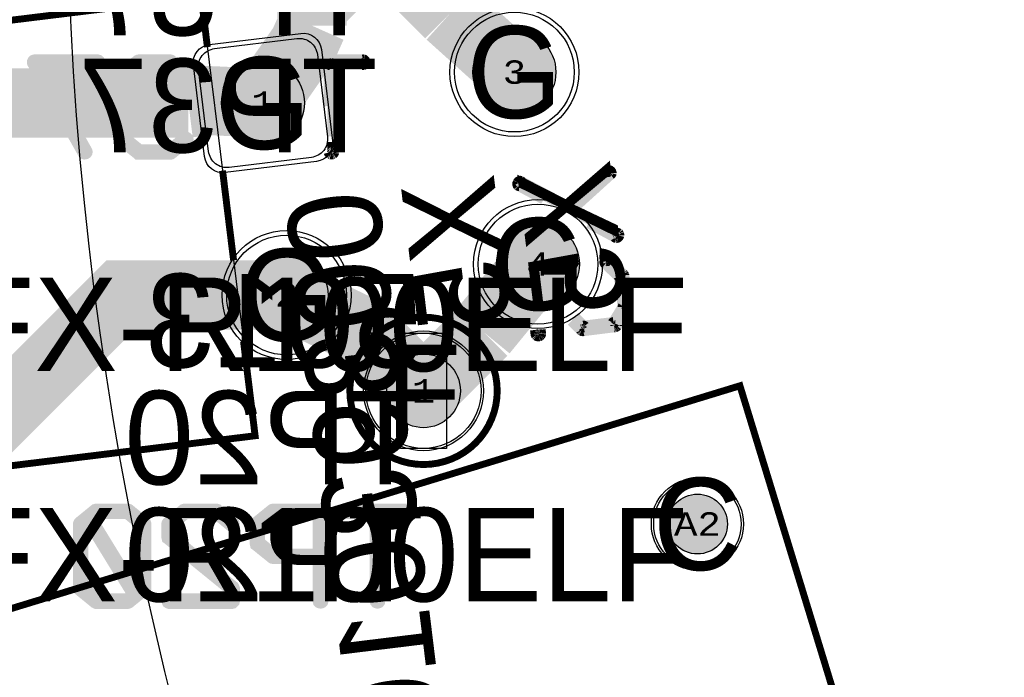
# Model space of a CAD drawing. Extents: x -125 to 125, y -186 to 125.
# Tile 24 of 112: x -76 to -55, y -18 to -4. Entities that reach past the tile are written whole.
import ezdxf
from ezdxf.enums import TextEntityAlignment as Align

# ---------------------------------------------------------------- set-up
doc = ezdxf.new("R2010")
doc.units = 0
doc.header["$MEASUREMENT"] = 0
for name, color, linetype in [('ASSEMBLY_OUTLINES_BTM', 191, 'CONTINUOUS'), ('ASSEMBLY_OUTLINES_TOP', 102, 'CONTINUOUS'), ('ASSEMBLY_PART_NUMBERS_BTM', 191, 'CONTINUOUS'), ('ASSEMBLY_PART_NUMBERS_TOP', 102, 'CONTINUOUS'), ('ASSEMBLY_REF_DES_BTM', 191, 'CONTINUOUS'), ('BOARD_OUTLINE', 10, 'CONTINUOUS'), ('DRILL_DRAWING', 21, 'CONTINUOUS'), ('GENERATED_SILKSCREEN_BTM', 255, 'CONTINUOUS'), ('MANUFACTURING_OUTLINES', 10, 'CONTINUOUS'), ('PART_HOLES_LAYER_BOTTOM', 30, 'CONTINUOUS'), ('PART_HOLES_LAYER_TOP', 30, 'CONTINUOUS'), ('PART_PADS_LAYER_BOTTOM', 230, 'CONTINUOUS'), ('PART_PADS_LAYER_TOP', 150, 'CONTINUOUS'), ('PIN_NUMBERS_BTM', 8, 'CONTINUOUS'), ('PIN_NUMBERS_TOP', 8, 'CONTINUOUS'), ('PLACEMENT_OUTLINES_BTM', 222, 'CONTINUOUS'), ('PLANE_DATA_LAYER_BOTTOM', 230, 'CONTINUOUS'), ('PLANE_SHAPES_LAYER_BOTTOM', 230, 'CONTINUOUS'), ('PLANE_SHAPES_LAYER_TOP', 150, 'CONTINUOUS'), ('ROUTE_BORDER', 151, 'CONTINUOUS'), ('SILKSCREEN_OUTLINES_BTM', 211, 'CONTINUOUS'), ('SILKSCREEN_REF_DES_BTM', 211, 'CONTINUOUS'), ('SOLDERMASK_PADS_BTM', 12, 'CONTINUOUS'), ('SOLDERMASK_PADS_TOP', 180, 'CONTINUOUS'), ('TRACES_LAYER_TOP', 150, 'CONTINUOUS')]:
    doc.layers.add(name, color=color, linetype=linetype)
doc.styles.add('COURIER_NEW', font='cour.ttf')
doc.styles.add('VERIBEST_GERBER_0', font='txt')

msp = doc.modelspace()

# ---------------------------------------------------------------- hatches: boundary and pattern name
at = {"layer": 'PART_HOLES_LAYER_BOTTOM'}
h = msp.add_hatch(color=256, dxfattribs=at)
edge = h.paths.add_edge_path()
edge.add_arc((-65.276424, -4.830512), 0.9, 0, 360)
h = msp.add_hatch(color=256, dxfattribs=at)
edge = h.paths.add_edge_path()
edge.add_arc((-70.735428, -5.500794), 0.9, 0, 360)
h = msp.add_hatch(color=256, dxfattribs=at)
edge = h.paths.add_edge_path()
edge.add_arc((-64.764572, -8.999207), 0.9, 0, 360)
h = msp.add_hatch(color=256, dxfattribs=at)
edge = h.paths.add_edge_path()
edge.add_arc((-70.223577, -9.669488), 0.9, 0, 360)
h = msp.add_hatch(color=256, dxfattribs=at)
edge = h.paths.add_edge_path()
edge.add_arc((-67.25, -11.75), 0.8, 0, 360)
h = msp.add_hatch(color=256, dxfattribs=at)
edge = h.paths.add_edge_path()
edge.add_arc((-61.303069, -14.641159), 0.65, 0, 360)
at = {"layer": 'PART_HOLES_LAYER_TOP'}
h = msp.add_hatch(color=256, dxfattribs=at)
edge = h.paths.add_edge_path()
edge.add_arc((-65.276424, -4.830512), 0.9, 0, 360)
h = msp.add_hatch(color=256, dxfattribs=at)
edge = h.paths.add_edge_path()
edge.add_arc((-70.735428, -5.500794), 0.9, 0, 360)
h = msp.add_hatch(color=256, dxfattribs=at)
edge = h.paths.add_edge_path()
edge.add_arc((-64.764572, -8.999207), 0.9, 0, 360)
h = msp.add_hatch(color=256, dxfattribs=at)
edge = h.paths.add_edge_path()
edge.add_arc((-70.223577, -9.669488), 0.9, 0, 360)
h = msp.add_hatch(color=256, dxfattribs=at)
edge = h.paths.add_edge_path()
edge.add_arc((-67.25, -11.75), 0.8, 0, 360)
h = msp.add_hatch(color=256, dxfattribs=at)
edge = h.paths.add_edge_path()
edge.add_arc((-61.303069, -14.641159), 0.65, 0, 360)
at = {"layer": 'PLANE_DATA_LAYER_BOTTOM'}
h = msp.add_hatch(color=256, dxfattribs=at)
h.paths.add_polyline_path([(-96.5, 0, -1), (96.5, 0, -1)], flags=0)
h.paths.add_polyline_path([(-92.5, 0, -1), (92.5, 0, -1)], flags=0)
at = {"layer": 'PLANE_SHAPES_LAYER_BOTTOM'}
h = msp.add_hatch(color=256, dxfattribs=at)
h.paths.add_polyline_path([(-96.5, 0, -1), (96.5, 0, -1)], flags=0)
h.paths.add_polyline_path([(-92.5, 0, -1), (92.5, 0, -1)], flags=0)
at = {"layer": 'PLANE_SHAPES_LAYER_TOP'}
h = msp.add_hatch(color=256, dxfattribs=at)
h.paths.add_polyline_path([(-96.56345, 0, -1), (96.56345, 0, -1)], flags=0)
h.paths.add_polyline_path([(-92.5, 0, -1), (92.5, 0, -1)], flags=0)

# ---------------------------------------------------------------- linework, layer by layer
at = {"layer": 'ASSEMBLY_OUTLINES_BTM'}
for points in [[(-83.610826, -14.285389), (-84.780772, -4.756947), (-72.076182, -3.197018), (-70.906235, -12.725461)], [(-67.75, -13), (-67.75, -10.5), (-66.75, -10.5), (-66.75, -13)], [(-56.66702, -23.785263), (-84.399856, -32.264041), (-88.112978, -20.118971), (-60.380139, -11.640192)]]:
    msp.add_lwpolyline(points, close=True, dxfattribs=at)
msp.add_circle((-67.25, -11.75), 1.6, dxfattribs=at)
at = {"layer": 'ASSEMBLY_OUTLINES_TOP'}
for radius in [125, 90.284619, 85, 75]:
    msp.add_circle((0, 0), radius, dxfattribs=at)
at = {"layer": 'BOARD_OUTLINE'}
msp.add_circle((0, 0), 97.5, dxfattribs=at)
at = {"layer": 'GENERATED_SILKSCREEN_BTM'}
for points, const_width in [([(-70.90623, -12.725461, -0.357510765), (-70.906234, -12.725466), (-81.278342, -13.999002, -0.414213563), (-81.278348, -13.998998), (-82.448294, -4.470555), (-82.448294, -4.470554, -0.357510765), (-82.44829, -4.470549), (-82.448283, -4.470548), (-72.076183, -3.197013, -0.414213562), (-72.076177, -3.197017), (-71.942205, -4.288128, 0.000005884), (-71.942215, -4.288133), (-72.076186, -3.197024), (-82.448283, -4.470558), (-81.278339, -13.998991), (-70.906241, -12.725457), (-71.157564, -10.678593, 0.000002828), (-71.157553, -10.678604), (-70.90623, -12.72546), (-70.90623, -12.725461)], 0.15), ([(-68.528379, -4.617217), (-68.530411, -4.631441), (-68.530411, -4.631442), (-68.536507, -4.645666, -0.253450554), (-68.536511, -4.645669), (-68.548701, -4.653796, -0.111991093), (-68.548703, -4.653797), (-68.562927, -4.657861, -0.099019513), (-68.562929, -4.657861), (-69.209099, -4.657861), (-69.209099, -6.222531, 0.00004013), (-69.209109, -6.222447), (-69.209109, -4.657856, -0.414213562), (-69.209104, -4.657851), (-68.562929, -4.657851), (-68.548706, -4.653787), (-68.536517, -4.645661), (-68.530421, -4.631438), (-68.528389, -4.617216), (-68.530421, -4.600962), (-68.536517, -4.586739), (-68.548706, -4.576581), (-68.562929, -4.574549), (-69.41144, -4.574549), (-69.411441, -4.574539), (-68.562929, -4.574539, -0.099019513), (-68.562927, -4.574539), (-68.548703, -4.576571, -0.184527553), (-68.5487, -4.576573), (-68.53651, -4.586731, -0.205257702), (-68.536507, -4.586734), (-68.530411, -4.600958), (-68.530411, -4.600959), (-68.528379, -4.617215), (-68.528379, -4.617217)], 0.254), ([(-69.290379, -5.560513), (-69.290389, -5.560431), (-69.290389, -4.657861), (-69.40121, -4.657861), (-69.401212, -4.657851), (-69.290384, -4.657851, -0.414213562), (-69.290379, -4.657856), (-69.290379, -5.560513)], 0.254), ([(-69.209099, -6.565905), (-69.211131, -6.580129, -0.184527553), (-69.211133, -6.580132), (-69.221292, -6.592322, -0.184527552), (-69.221294, -6.592325), (-69.235518, -6.598421, -0.145489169), (-69.235521, -6.598421), (-69.249743, -6.600453, -0.099019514), (-69.249745, -6.600453), (-69.261936, -6.598421, -0.099019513), (-69.261938, -6.598421), (-69.276162, -6.592325, -0.184527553), (-69.276164, -6.592322), (-69.286323, -6.580132, -0.184527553), (-69.286325, -6.580129), (-69.289321, -6.569644, 0.00000659), (-69.289314, -6.569632), (-69.286315, -6.580126), (-69.276157, -6.592315), (-69.261934, -6.598411), (-69.249744, -6.600443), (-69.235522, -6.598411), (-69.221299, -6.592315), (-69.211141, -6.580126), (-69.209109, -6.565903), (-69.209109, -6.346363, 0.000040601), (-69.209099, -6.346278), (-69.209099, -6.565905)], 0.254), ([(-71.373937, -8.916297, 0.000002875), (-71.373946, -8.91631), (-71.612999, -6.969382, 0.000005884), (-71.612988, -6.969384), (-71.373937, -8.916297)], 0.15), ([(-63.183814, -7.022359), (-63.185846, -7.030487, -0.184527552), (-63.185848, -7.03049), (-63.196007, -7.042681, -0.071067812), (-63.196008, -7.042682), (-64.01539, -7.784689, 0.000001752), (-64.015398, -7.784683), (-63.196015, -7.042675), (-63.185856, -7.030484), (-63.183824, -7.022359), (-63.185856, -7.016264), (-63.185856, -7.016263), (-63.18992, -7.00204), (-63.198047, -6.991882), (-63.210237, -6.981723), (-63.22446, -6.977659), (-63.238683, -6.975627), (-63.252903, -6.983753, -0.071067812), (-63.252904, -6.983754), (-64.092637, -7.740306, 0.000001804), (-64.092646, -7.740301), (-63.25291, -6.983746, -0.16227766), (-63.252907, -6.983745), (-63.238687, -6.975619, -0.288824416), (-63.238682, -6.975617), (-63.224458, -6.977649, -0.049388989), (-63.224457, -6.977649), (-63.210234, -6.981713, -0.184527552), (-63.210231, -6.981715), (-63.19804, -6.991874, -0.071067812), (-63.198039, -6.991875), (-63.189912, -7.002034, -0.184527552), (-63.18991, -7.002037), (-63.185847, -7.016259, -0.071067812), (-63.185846, -7.01626), (-63.183814, -7.022356), (-63.183814, -7.022359)], 0.254), ([(-64.35424, -7.632475, 0.000008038), (-64.354284, -7.632462), (-65.138603, -7.215403, -0.099019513), (-65.138605, -7.215403), (-65.150796, -7.211339), (-65.165018, -7.213371, -0.049388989), (-65.165019, -7.213371), (-65.179239, -7.221497), (-65.187366, -7.233688), (-65.193462, -7.247912), (-65.195494, -7.262134), (-65.191431, -7.276355), (-65.17924, -7.286514, -0.071067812), (-65.179239, -7.286515), (-64.633505, -7.578239, 0.000004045), (-64.633528, -7.578237), (-65.179243, -7.286523, -0.162277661), (-65.179246, -7.286522), (-65.191438, -7.276362, -0.184527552), (-65.19144, -7.276359), (-65.195504, -7.262135), (-65.195504, -7.262133), (-65.195494, -7.262062), (-65.193472, -7.247909), (-65.193472, -7.247908), (-65.187376, -7.233684, -0.16227766), (-65.187374, -7.233682), (-65.179247, -7.221491, -0.236067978), (-65.179243, -7.221489), (-65.165023, -7.213363, -0.184527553), (-65.16502, -7.213361), (-65.150797, -7.211329, -0.192582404), (-65.150793, -7.211329), (-65.138601, -7.215393, -0.16227766), (-65.138599, -7.215395), (-64.35424, -7.632475)], 0.254), ([(-63.019222, -8.373639), (-63.023286, -8.387863, -0.184527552), (-63.023288, -8.387866), (-63.033447, -8.400057, -0.071067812), (-63.033448, -8.400058), (-63.045639, -8.410217, -0.184527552), (-63.045642, -8.410219), (-63.061898, -8.414283, -0.099019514), (-63.0619, -8.414283), (-63.076124, -8.410219, -0.184527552), (-63.076127, -8.410217), (-63.65833, -8.097787, 0.000004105), (-63.658345, -8.097769), (-63.076123, -8.410209, -0.049388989), (-63.076122, -8.410209), (-63.061899, -8.414273), (-63.045645, -8.410209), (-63.033455, -8.40005), (-63.023296, -8.38786), (-63.019232, -8.373637), (-63.019232, -8.359416), (-63.023296, -8.347225), (-63.035486, -8.339098, -0.071067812), (-63.035487, -8.339097), (-63.856035, -7.898803, 0.000007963), (-63.85607, -7.898774), (-63.035483, -8.339089, -0.16227766), (-63.03548, -8.33909), (-63.02329, -8.347217, -0.253450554), (-63.023286, -8.34722), (-63.019222, -8.359412), (-63.019222, -8.373639)], 0.254), ([(-62.822118, -9.936246, -0.213376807), (-62.822119, -9.93625), (-62.82415, -9.938281), (-62.82415, -9.946406, -0.213376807), (-62.824151, -9.94641), (-62.826183, -9.948442), (-62.828214, -9.958599, -0.16227766), (-62.828215, -9.958602), (-63.063927, -10.332488, -0.049388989), (-63.063927, -10.332489), (-63.070023, -10.340617, -0.236067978), (-63.070027, -10.340619), (-63.074087, -10.342649, -0.071067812), (-63.074088, -10.34265), (-63.084248, -10.348746, -0.111991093), (-63.08425, -10.348747), (-63.09441, -10.350779, -0.049388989), (-63.094411, -10.350779), (-63.783258, -10.436123, -0.099019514), (-63.78326, -10.436123), (-63.791386, -10.436123, -0.145489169), (-63.791389, -10.436123), (-63.803581, -10.432059), (-63.807643, -10.432059, -0.236067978), (-63.807647, -10.432057), (-63.811706, -10.430027, -0.261745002), (-63.811711, -10.430026), (-63.813743, -10.427995), (-63.819837, -10.425963, -0.16227766), (-63.819839, -10.425961), (-64.029115, -10.222086, 0.000001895), (-64.029106, -10.22208), (-63.819833, -10.425953), (-63.813738, -10.427985, -0.16227766), (-63.813735, -10.427986), (-63.811703, -10.430018, -0.071067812), (-63.811702, -10.430019), (-63.807643, -10.432049), (-63.80358, -10.432049, -0.145489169), (-63.803577, -10.432049), (-63.791385, -10.436113), (-63.78326, -10.436113), (-63.094412, -10.350769), (-63.084253, -10.348737), (-63.074094, -10.342642, -0.16227766), (-63.074091, -10.342641), (-63.070031, -10.340611), (-63.063935, -10.332483), (-62.828224, -9.958596), (-62.826192, -9.948437, -0.16227766), (-62.826191, -9.948434), (-62.82416, -9.946403), (-62.82416, -9.938278, -0.213376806), (-62.824159, -9.938274), (-62.822128, -9.936243), (-62.822128, -9.932183), (-62.907472, -9.251463), (-62.907472, -9.251462), (-62.911534, -9.243338, -0.184527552), (-62.911536, -9.243335), (-62.913568, -9.235208), (-62.917631, -9.229113), (-63.236653, -8.922283, -0.111991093), (-63.236655, -8.922282), (-63.242751, -8.916187), (-63.248845, -8.914155), (-63.254941, -8.912123), (-63.263065, -8.912123), (-63.277289, -8.918219), (-63.289479, -8.928378), (-63.299638, -8.940568), (-63.303702, -8.95276), (-63.303702, -8.966982), (-63.297608, -8.97917), (-62.988744, -9.275842, -0.184527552), (-62.988742, -9.275845), (-62.909494, -9.928117), (-62.909494, -9.928118, -0.16227766), (-62.909495, -9.928121), (-63.122854, -10.27356, -0.253450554), (-63.122858, -10.273563), (-63.773098, -10.352811, -0.288824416), (-63.773103, -10.352809), (-63.957494, -10.176048, 0.000001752), (-63.957486, -10.176042), (-63.773097, -10.352801), (-63.122862, -10.273553), (-62.909504, -9.928117), (-62.988752, -9.275848), (-63.297614, -8.979178, -0.236067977), (-63.297616, -8.979174), (-63.30371, -8.966986, -0.236067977), (-63.303712, -8.966982), (-63.303712, -8.952756), (-63.299648, -8.940564, -0.184527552), (-63.299646, -8.940561), (-63.289487, -8.928371, -0.071067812), (-63.289486, -8.92837), (-63.277295, -8.918211, -0.16227766), (-63.277293, -8.918209), (-63.263069, -8.912113, -0.145489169), (-63.263066, -8.912113), (-63.25494, -8.912113, -0.145489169), (-63.254937, -8.912113), (-63.248841, -8.914145), (-63.242746, -8.916177, -0.16227766), (-63.242743, -8.916178), (-63.236647, -8.922274, -0.111991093), (-63.236646, -8.922276), (-62.917624, -9.229106, -0.071067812), (-62.917623, -9.229107), (-62.913559, -9.235202, -0.16227766), (-62.913558, -9.235205), (-62.911526, -9.243333), (-62.911526, -9.243334), (-62.907464, -9.251458, -0.184527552), (-62.907462, -9.251461), (-62.822118, -9.932181), (-62.822118, -9.936246)], 0.254), ([(-64.715942, -10.509271), (-64.717974, -10.525527, -0.16227766), (-64.717975, -10.52553), (-64.726103, -10.537721, -0.071067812), (-64.726104, -10.537722), (-64.738296, -10.54585, -0.111991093), (-64.738298, -10.545851), (-64.752522, -10.547883, -0.099019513), (-64.752524, -10.547883), (-64.768778, -10.547883, -0.099019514), (-64.76878, -10.547883), (-64.783003, -10.543819, -0.213376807), (-64.783007, -10.543818), (-64.793167, -10.533658, -0.080611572), (-64.793168, -10.533656), (-64.799264, -10.519432), (-64.799264, -10.519431), (-64.810765, -10.425459, 0.000001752), (-64.810755, -10.425459), (-64.799254, -10.519428), (-64.793159, -10.53365), (-64.782999, -10.54381), (-64.768778, -10.547873), (-64.752524, -10.547873), (-64.738301, -10.545841), (-64.726111, -10.537714), (-64.717984, -10.525524), (-64.715952, -10.50927), (-64.726254, -10.425692, 0.000001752), (-64.726244, -10.425692), (-64.715942, -10.509269), (-64.715942, -10.509271)], 0.254)]:
    msp.add_lwpolyline(points, format="xyb", dxfattribs=dict(at, const_width=const_width))
at = {"layer": 'GENERATED_SILKSCREEN_BTM', "const_width": 0.254}
for points in [[(-74.565456, -6.545584), (-74.561392, -6.559808), (-74.563424, -6.574032), (-74.571552, -6.586224), (-74.583744, -6.594352), (-74.597968, -6.598416), (-74.612192, -6.600448), (-74.624384, -6.596384), (-74.634544, -6.584192), (-75.729792, -4.635504), (-75.733856, -4.625344), (-75.733856, -4.617216), (-75.733856, -4.609088), (-75.729792, -4.60096), (-75.723696, -4.588768), (-75.715568, -4.58064), (-75.705408, -4.576576), (-75.695248, -4.574544), (-74.323648, -4.574544), (-74.309424, -4.578608), (-74.297232, -4.588768), (-74.291136, -4.60096), (-74.289104, -4.617216), (-74.291136, -4.63144), (-74.297232, -4.645664), (-74.309424, -4.655824), (-74.323648, -4.657856), (-75.62616, -4.657856), (-74.565456, -6.545584)], [(-72.724464, -6.598416), (-72.381056, -6.320032), (-72.37496, -6.315968), (-72.370896, -6.309872), (-72.368864, -6.303776), (-72.368864, -6.29768), (-72.370896, -6.283456), (-72.379024, -6.269232), (-72.389184, -6.259072), (-72.401376, -6.250944), (-72.4156, -6.248912), (-72.429824, -6.252976), (-72.76104, -6.523232), (-73.417376, -6.523232), (-73.734368, -6.2672), (-73.734368, -5.889248), (-73.42144, -5.631184), (-73.084128, -5.631184), (-73.067872, -5.62712), (-73.057712, -5.618992), (-73.051616, -5.604768), (-73.049584, -5.590544), (-73.051616, -5.57632), (-73.057712, -5.564128), (-73.067872, -5.553968), (-73.084128, -5.549904), (-73.42144, -5.549904), (-73.734368, -5.29184), (-73.734368, -4.913888), (-73.417376, -4.657856), (-72.76104, -4.657856), (-72.429824, -4.928112), (-72.4156, -4.932176), (-72.401376, -4.930144), (-72.389184, -4.924048), (-72.379024, -4.911856), (-72.370896, -4.899664), (-72.368864, -4.88544), (-72.368864, -4.877312), (-72.370896, -4.871216), (-72.37496, -4.86512), (-72.381056, -4.861056), (-72.724464, -4.582672), (-72.73056, -4.58064), (-72.736656, -4.578608), (-72.738688, -4.576576), (-72.746816, -4.574544), (-73.4316, -4.574544), (-73.44176, -4.576576), (-73.445824, -4.578608), (-73.449888, -4.58064), (-73.458016, -4.582672), (-73.801424, -4.861056), (-73.80752, -4.871216), (-73.809552, -4.879344), (-73.813616, -4.88544), (-73.815648, -4.893568), (-73.815648, -5.31216), (-73.813616, -5.318256), (-73.809552, -5.33248), (-73.80752, -5.34264), (-73.801424, -5.346704), (-73.50272, -5.590544), (-73.801424, -5.834384), (-73.803456, -5.838448), (-73.80752, -5.842512), (-73.809552, -5.844544), (-73.809552, -5.848608), (-73.813616, -5.862832), (-73.815648, -5.868928), (-73.815648, -6.28752), (-73.813616, -6.29768), (-73.809552, -6.305808), (-73.80752, -6.313936), (-73.801424, -6.320032), (-73.458016, -6.598416), (-73.449888, -6.60248), (-73.447856, -6.604512), (-73.44176, -6.604512), (-73.439728, -6.606544), (-73.437696, -6.606544), (-73.4316, -6.606544), (-72.746816, -6.606544), (-72.738688, -6.604512), (-72.73056, -6.60248), (-72.724464, -6.598416)], [(-73.303328, -14.611056), (-73.644704, -14.332672), (-73.652832, -14.33064), (-73.656896, -14.328608), (-73.66096, -14.326576), (-73.669088, -14.324544), (-74.353872, -14.324544), (-74.362, -14.326576), (-74.366064, -14.328608), (-74.37216, -14.33064), (-74.380288, -14.332672), (-74.721664, -14.611056), (-74.72776, -14.621216), (-74.729792, -14.629344), (-74.733856, -14.63544), (-74.735888, -14.643568), (-74.735888, -16.03752), (-74.733856, -16.043616), (-74.729792, -16.05784), (-74.72776, -16.061904), (-74.721664, -16.070032), (-74.380288, -16.348416), (-74.37216, -16.350448), (-74.366064, -16.35248), (-74.364032, -16.354512), (-74.359968, -16.356544), (-74.353872, -16.356544), (-73.669088, -16.356544), (-73.66096, -16.354512), (-73.652832, -16.35248), (-73.644704, -16.348416), (-73.303328, -16.070032), (-73.297232, -16.065968), (-73.2952, -16.063936), (-73.291136, -16.05784), (-73.287072, -16.043616), (-73.28504, -16.03752), (-73.28504, -14.643568), (-73.287072, -14.63544), (-73.291136, -14.629344), (-73.293168, -14.621216), (-73.303328, -14.611056)], [(-73.368352, -14.663888), (-73.368352, -16.0172), (-73.48824, -16.1188), (-74.471728, -14.515552), (-74.337616, -14.407856), (-73.68128, -14.407856), (-73.368352, -14.663888)], [(-72.460048, -14.332672), (-72.801424, -14.611056), (-72.80752, -14.621216), (-72.809552, -14.629344), (-72.813616, -14.63544), (-72.815648, -14.643568), (-72.815648, -14.921952), (-72.813616, -14.93008), (-72.809552, -14.942272), (-72.80752, -14.952432), (-72.801424, -14.956496), (-71.448112, -16.055808), (-71.448112, -16.273232), (-72.775008, -16.273232), (-72.789232, -16.277296), (-72.801424, -16.285424), (-72.80752, -16.299648), (-72.809552, -16.315904), (-72.80752, -16.330128), (-72.801424, -16.344352), (-72.789232, -16.35248), (-72.775008, -16.356544), (-71.40544, -16.356544), (-71.389184, -16.35248), (-71.379024, -16.34232), (-71.368864, -16.33216), (-71.3648, -16.315904), (-71.3648, -16.03752), (-71.366832, -16.031424), (-71.370896, -16.0172), (-71.37496, -16.011104), (-71.376992, -16.00704), (-71.383088, -16.002976), (-72.734368, -14.901632), (-72.734368, -14.663888), (-72.417376, -14.407856), (-71.76104, -14.407856), (-71.429824, -14.678112), (-71.4156, -14.682176), (-71.401376, -14.680144), (-71.389184, -14.674048), (-71.379024, -14.661856), (-71.372928, -14.649664), (-71.370896, -14.63544), (-71.372928, -14.621216), (-71.376992, -14.61512), (-71.383088, -14.611056), (-71.724464, -14.332672), (-71.732592, -14.33064), (-71.736656, -14.328608), (-71.74072, -14.326576), (-71.748848, -14.324544), (-72.433632, -14.324544), (-72.44176, -14.326576), (-72.445824, -14.328608), (-72.45192, -14.33064), (-72.460048, -14.332672)], [(-70.883216, -15.096704), (-70.889312, -15.09264), (-70.891344, -15.08248), (-70.895408, -15.07232), (-70.89744, -15.06216), (-70.89744, -14.643568), (-70.895408, -14.633408), (-70.891344, -14.627312), (-70.891344, -14.621216), (-70.889312, -14.619184), (-70.885248, -14.617152), (-70.883216, -14.613088), (-70.537776, -14.332672), (-70.527616, -14.328608), (-70.519488, -14.326576), (-70.51136, -14.324544), (-69.487232, -14.324544), (-69.468944, -14.328608), (-69.456752, -14.338768), (-69.446592, -14.35096), (-69.442528, -14.365184), (-69.442528, -16.315904), (-69.446592, -16.33216), (-69.456752, -16.34232), (-69.468944, -16.348416), (-69.483168, -16.350448), (-69.499424, -16.348416), (-69.513648, -16.34232), (-69.523808, -16.33216), (-69.527872, -16.315904), (-69.527872, -15.381184), (-70.51136, -15.381184), (-70.525584, -15.379152), (-70.529648, -15.37712), (-70.533712, -15.37712), (-70.537776, -15.375088), (-70.883216, -15.096704)], [(-69.527872, -14.407856), (-70.499168, -14.407856), (-70.81616, -14.663888), (-70.81616, -15.04184), (-70.499168, -15.299904), (-69.527872, -15.299904), (-69.527872, -14.407856)], [(-68.209104, -16.315904), (-68.211136, -16.330128), (-68.221296, -16.34232), (-68.23552, -16.348416), (-68.249744, -16.350448), (-68.261936, -16.348416), (-68.27616, -16.34232), (-68.28632, -16.330128), (-68.290384, -16.315904), (-68.290384, -14.407856), (-68.934528, -14.407856), (-68.948752, -14.403792), (-68.960944, -14.395664), (-68.96704, -14.38144), (-68.969072, -14.367216), (-68.96704, -14.35096), (-68.960944, -14.336736), (-68.948752, -14.326576), (-68.934528, -14.324544), (-67.562928, -14.324544), (-67.548704, -14.326576), (-67.536512, -14.336736), (-67.530416, -14.35096), (-67.528384, -14.367216), (-67.530416, -14.38144), (-67.536512, -14.395664), (-67.548704, -14.403792), (-67.562928, -14.407856), (-68.209104, -14.407856), (-68.209104, -16.315904)], [(-73.553264, -16.171632), (-73.68128, -16.273232), (-74.337616, -16.273232), (-74.654608, -16.0172), (-74.654608, -14.663888), (-74.53472, -14.568384), (-73.553264, -16.171632)]]:
    msp.add_lwpolyline(points, dxfattribs=at)
at = {"layer": 'GENERATED_SILKSCREEN_BTM', "const_width": 0.15}
msp.add_lwpolyline([(-68.85, -11.75, -1), (-65.65, -11.75, -1)], format="xyb", close=True, dxfattribs=at)
msp.add_lwpolyline([(-56.66702, -23.785263), (-84.399856, -32.264041), (-88.112978, -20.118971), (-60.380139, -11.640192)], close=True, dxfattribs=at)
at = {"layer": 'MANUFACTURING_OUTLINES'}
msp.add_circle((0, 0), 97.5254, dxfattribs=at)
at = {"layer": 'PART_HOLES_LAYER_BOTTOM'}
for centre, radius in [((-65.276424, -4.830512), 0.9), ((-70.735428, -5.500794), 0.9), ((-64.764572, -8.999207), 0.9), ((-70.223577, -9.669488), 0.9), ((-67.25, -11.75), 0.8), ((-61.303069, -14.641159), 0.65)]:
    msp.add_circle(centre, radius, dxfattribs=at)
at = {"layer": 'PART_HOLES_LAYER_TOP'}
for centre, radius in [((-65.276424, -4.830512), 0.9), ((-70.735428, -5.500794), 0.9), ((-64.764572, -8.999207), 0.9), ((-70.223577, -9.669488), 0.9), ((-67.25, -11.75), 0.8), ((-61.303069, -14.641159), 0.65)]:
    msp.add_circle(centre, radius, dxfattribs=at)
at = {"layer": 'PART_PADS_LAYER_BOTTOM'}
msp.add_lwpolyline([(-71.470289, -6.900786, -0.414213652), (-71.916056, -6.552516), (-72.13542, -4.765933, -0.414213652), (-71.78715, -4.320166), (-70.000567, -4.100802, -0.414213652), (-69.5548, -4.449072), (-69.335436, -6.235655, -0.414213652), (-69.683706, -6.681422)], format="xyb", close=True, dxfattribs=at)
for centre, radius in [((-65.276424, -4.830512), 1.3), ((-64.764572, -8.999207), 1.3), ((-70.223577, -9.669488), 1.3), ((-67.25, -11.75), 1.25), ((-61.303069, -14.641159), 0.95)]:
    msp.add_circle(centre, radius, dxfattribs=at)
at = {"layer": 'PART_PADS_LAYER_TOP'}
msp.add_lwpolyline([(-71.470289, -6.900786, -0.414213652), (-71.916056, -6.552516), (-72.13542, -4.765933, -0.414213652), (-71.78715, -4.320166), (-70.000567, -4.100802, -0.414213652), (-69.5548, -4.449072), (-69.335436, -6.235655, -0.414213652), (-69.683706, -6.681422)], format="xyb", close=True, dxfattribs=at)
for centre, radius in [((-65.276424, -4.830512), 1.3), ((-64.764572, -8.999207), 1.3), ((-70.223577, -9.669488), 1.3), ((-67.25, -11.75), 1.25), ((-61.303069, -14.641159), 0.95)]:
    msp.add_circle(centre, radius, dxfattribs=at)
at = {"layer": 'PLACEMENT_OUTLINES_BTM'}
for points in [[(-81.278343, -13.998997), (-82.448289, -4.470554), (-72.076182, -3.197018), (-70.906235, -12.725461)], [(-56.66702, -23.785263), (-84.399856, -32.264041), (-88.112978, -20.118971), (-60.380139, -11.640192)]]:
    msp.add_lwpolyline(points, close=True, dxfattribs=at)
msp.add_circle((-67.25, -11.75), 1.6, dxfattribs=at)
at = {"layer": 'ROUTE_BORDER'}
msp.add_circle((0, 0), 96.5, dxfattribs=at)
at = {"layer": 'SILKSCREEN_OUTLINES_BTM'}
for points in [[(-81.278343, -13.998997), (-82.448289, -4.470554), (-72.076182, -3.197018), (-70.906235, -12.725461)], [(-56.66702, -23.785263), (-84.399856, -32.264041), (-88.112978, -20.118971), (-60.380139, -11.640192)]]:
    msp.add_lwpolyline(points, close=True, dxfattribs=at)
msp.add_circle((-67.25, -11.75), 1.6, dxfattribs=at)
at = {"layer": 'SOLDERMASK_PADS_BTM'}
msp.add_lwpolyline([(-71.557357, -7.012228, -0.414213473), (-72.003123, -6.663957), (-72.246862, -4.678865, -0.414213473), (-71.898591, -4.233099), (-69.913499, -3.98936, -0.414213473), (-69.467733, -4.337631), (-69.223994, -6.322723, -0.414213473), (-69.572265, -6.768489)], format="xyb", close=True, dxfattribs=at)
for centre, radius in [((-65.276424, -4.830512), 1.4), ((-64.764572, -8.999207), 1.4), ((-70.223577, -9.669488), 1.4), ((-67.25, -11.75), 1.3), ((-61.303069, -14.641159), 1)]:
    msp.add_circle(centre, radius, dxfattribs=at)
at = {"layer": 'SOLDERMASK_PADS_TOP'}
msp.add_lwpolyline([(-71.557357, -7.012228, -0.414213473), (-72.003123, -6.663957), (-72.246862, -4.678865, -0.414213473), (-71.898591, -4.233099), (-69.913499, -3.98936, -0.414213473), (-69.467733, -4.337631), (-69.223994, -6.322723, -0.414213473), (-69.572265, -6.768489)], format="xyb", close=True, dxfattribs=at)
for centre, radius in [((-65.276424, -4.830512), 1.4), ((-64.764572, -8.999207), 1.4), ((-70.223577, -9.669488), 1.4), ((-67.25, -11.75), 1.3), ((-61.303069, -14.641159), 1)]:
    msp.add_circle(centre, radius, dxfattribs=at)
at = {"layer": 'TRACES_LAYER_TOP', "const_width": 1.5}
for points in [[(-69.672224, -3.82282), (-69.672224, -3.422224), (-68.25, -2)], [(-66.682472, -3.567528), (-68.25, -2)], [(-66.682472, -3.567528), (-65.276424, -4.830512)], [(-70.735428, -5.500794), (-69.857939, -4.239956), (-69.672224, -3.82282)], [(-70.735428, -5.500794), (-71.924708, -5.448147), (-72.353487, -5.500794)], [(-72.353487, -5.500794), (-82.25655, -5.500794), (-83.505756, -6.75), (-87.7, -6.75)], [(-65.961718, -10.461718), (-64.764572, -8.999207)], [(-70.223577, -9.669488), (-73.827359, -9.669488), (-84.88812, -20.730249)], [(-68.517419, -10.482581), (-70.223577, -9.669488)], [(-68.517419, -10.482581), (-67.25, -11.75)], [(-65.961718, -10.461718), (-67.25, -11.75)]]:
    msp.add_lwpolyline(points, dxfattribs=at)

# ---------------------------------------------------------------- texts
at = {"layer": 'ASSEMBLY_PART_NUMBERS_BTM', "style": 'VERIBEST_GERBER_0', "text_generation_flag": 2}
msp.add_text('0039301040', height=2.032, rotation=97, dxfattribs=at).set_placement((-70.271071, -7.559547), align=Align.TOP_LEFT)
msp.add_text('5013', height=2.032, dxfattribs=at).set_placement((-67.25, -9.21), align=Align.TOP_LEFT)
at = {"layer": 'ASSEMBLY_PART_NUMBERS_TOP', "style": 'VERIBEST_GERBER_0'}
for p in [(-90.5, -9.29), (-90.5, -14.29)]:
    msp.add_text('CRM2512-FX-R100ELF', height=2.032, dxfattribs=at).set_placement(p, align=Align.TOP_LEFT)
at = {"layer": 'ASSEMBLY_REF_DES_BTM', "style": 'VERIBEST_GERBER_0', "text_generation_flag": 2}
for s, p in [('TP37', (-68.25, -2)), ('TP20', (-67.25, -11.75))]:
    msp.add_text(s, height=2.032, dxfattribs=at).set_placement(p, align=Align.TOP_LEFT)
msp.add_text('X5', height=2.032, rotation=97, dxfattribs=at).set_placement((-67.75, -7.25), align=Align.TOP_LEFT)
at = {"layer": 'DRILL_DRAWING', "style": 'VERIBEST_GERBER_0'}
for s, p in [('G', (-65.276424, -4.830512)), ('G', (-70.735428, -5.500794)), ('G', (-64.764572, -8.999207)), ('G', (-70.223577, -9.669488)), ('F', (-67.25, -11.75)), ('C', (-61.303069, -14.641159))]:
    msp.add_text(s, height=2, dxfattribs=at).set_placement(p, align=Align.MIDDLE_CENTER)
at = {"layer": 'PIN_NUMBERS_BTM', "style": 'COURIER_NEW'}
for s, p in [('3', (-65.276424, -4.830512)), ('1', (-70.735428, -5.500794)), ('4', (-64.764572, -8.999207)), ('2', (-70.223577, -9.669488)), ('1', (-67.25, -11.75)), ('A2', (-61.303069, -14.641159))]:
    msp.add_text(s, height=0.508, dxfattribs=at).set_placement(p, align=Align.MIDDLE_CENTER)
at = {"layer": 'PIN_NUMBERS_TOP', "style": 'COURIER_NEW'}
for s, p in [('3', (-65.276424, -4.830512)), ('1', (-70.735428, -5.500794)), ('4', (-64.764572, -8.999207)), ('2', (-70.223577, -9.669488)), ('1', (-67.25, -11.75)), ('A2', (-61.303069, -14.641159))]:
    msp.add_text(s, height=0.508, dxfattribs=at).set_placement(p, align=Align.MIDDLE_CENTER)
at = {"layer": 'SILKSCREEN_REF_DES_BTM', "style": 'VERIBEST_GERBER_0', "text_generation_flag": 2}
for s, p in [('TP37', (-68.25, -4.54)), ('TP20', (-67.25, -14.29))]:
    msp.add_text(s, height=2.032, dxfattribs=at).set_placement(p, align=Align.TOP_LEFT)
msp.add_text('X5', height=2.032, rotation=97, dxfattribs=at).set_placement((-65.228934, -6.940451), align=Align.TOP_LEFT)

doc.saveas('drawing.dxf')
